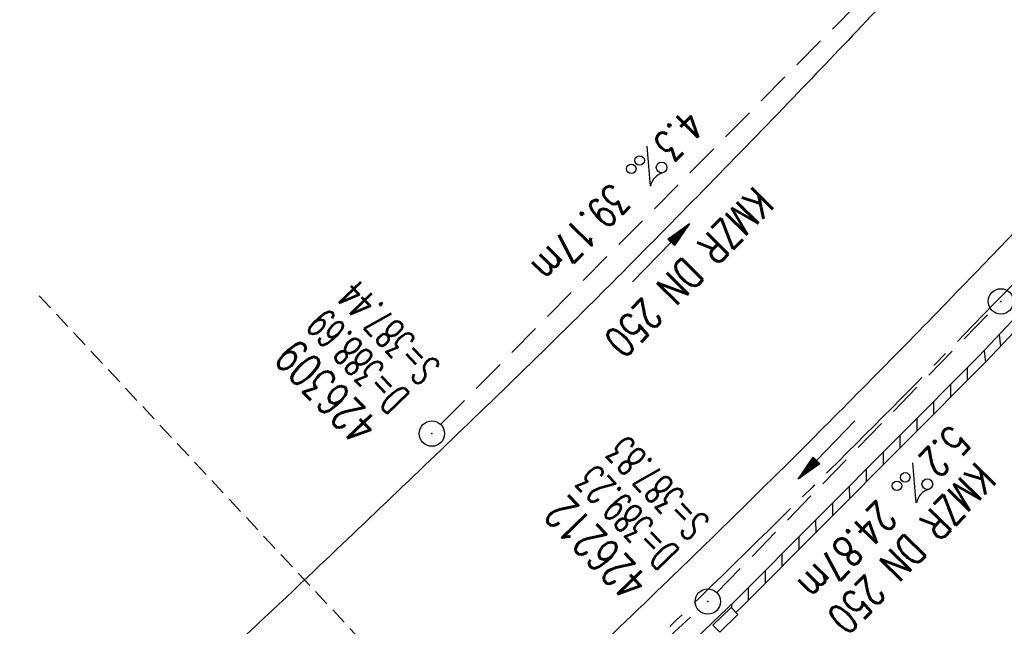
# Model space of a CAD drawing. Extents: x 450316 to 454644, y 428795 to 436505.
# Tile 86 of 256: x 453584 to 453643, y 431496 to 431532. Entities that reach past the tile are written whole.
import ezdxf
from ezdxf.enums import TextEntityAlignment as Align

# ---------------------------------------------------------------- set-up
doc = ezdxf.new("R2010")
doc.units = 0
doc.header["$LTSCALE"] = 2
doc.header["$MEASUREMENT"] = 0
for name, pattern in [('ACHSE', [5.5, 4, -0.5, 0.5, -0.5]), ('GESTRICH-X2', [1.5, 1, -0.5]), ('GESTRICHELT', [0.75, 0.5, -0.25])]:
    doc.linetypes.add(name, pattern=pattern)
doc.layers.get('0').update_dxf_attribs({"linetype": 'CONTINUOUS'})
for name, color, linetype in [('ACHSETOP', 1, 'ACHSE'), ('FBR', 8, 'CONTINUOUS'), ('HEKTOM', 1, 'GESTRICHELT'), ('KANAL', 7, 'GESTRICH-X2'), ('PFEIL', 7, 'CONTINUOUS'), ('RINNE', 8, 'CONTINUOUS'), ('SCHACHTNR', 6, 'CONTINUOUS'), ('SCHSYMBOL', 7, 'CONTINUOUS'), ('TEXTO', 4, 'CONTINUOUS'), ('TEXTU', 4, 'CONTINUOUS')]:
    doc.layers.add(name, color=color, linetype=linetype)
doc.styles.add('ROMANS', font='romans.shx', dxfattribs={"width": 0.8})

# ---------------------------------------------------------------- blocks, each defined once
blk = doc.blocks.new('PROM')
blk.add_line((1.566, 1.817), (0.019, 0.015))
for centre, radius in [((0.317, 1.51), 0.317), ((0.943, 0.291), 0.283), ((1.645, 0.287), 0.283)]:
    blk.add_circle(centre, radius)
blk.add_arc((0.992, 2.682), 1.033, 239.14139, 303.35492)
blk = doc.blocks.new('PFEIL2')
at = {"color": 0}
for p, q in [((0.88, 0.002), (-2.401, -0.012)), ((0.881, -0.271), (0.879, 0.276)), ((0.879, 0.276), (2.429, 0.009)), ((0.911, 0.27), (0.879, 0.265)), ((0.965, 0.261), (0.879, 0.246)), ((1.019, 0.252), (0.879, 0.228)), ((1.073, 0.242), (0.879, 0.209)), ((1.127, 0.233), (0.879, 0.191)), ((1.181, 0.224), (0.879, 0.172)), ((1.235, 0.214), (0.879, 0.154)), ((1.289, 0.205), (0.879, 0.135)), ((1.343, 0.196), (0.879, 0.117)), ((1.397, 0.187), (0.879, 0.098)), ((1.451, 0.177), (0.879, 0.08)), ((1.505, 0.168), (0.879, 0.061)), ((1.559, 0.159), (0.88, 0.043)), ((1.613, 0.149), (0.88, 0.024)), ((1.668, 0.14), (0.88, 0.006)), ((1.722, 0.131), (0.88, -0.013)), ((1.776, 0.121), (0.88, -0.031)), ((1.83, 0.112), (0.88, -0.05)), ((1.884, 0.103), (0.88, -0.068)), ((1.938, 0.094), (0.88, -0.087)), ((1.992, 0.084), (0.88, -0.105)), ((2.046, 0.075), (0.88, -0.124)), ((2.1, 0.066), (0.88, -0.142)), ((2.154, 0.056), (0.88, -0.161)), ((2.208, 0.047), (0.88, -0.179)), ((2.262, 0.038), (0.881, -0.198)), ((2.316, 0.029), (0.881, -0.216)), ((2.37, 0.019), (0.881, -0.235)), ((2.424, 0.01), (0.881, -0.253)), ((2.429, 0.009), (0.881, -0.271))]:
    blk.add_line(p, q, dxfattribs=at)
blk = doc.blocks.new('GST')
at = {"color": 0}
blk.add_circle((0, 0), 0.75, dxfattribs=at)
blk.add_point((0, 0), dxfattribs=at)
blk = doc.blocks.new('10')
blk.add_blockref('GST', (0, 0))
blk = doc.blocks.new('13')
blk.add_lwpolyline([(0.755, 1.218), (-0.748, 1.218), (-0.748, 1.801), (0.755, 1.801)], close=True)
at = {"rotation": 180}
blk.add_blockref('GST', (0, 0), dxfattribs=at)

msp = doc.modelspace()

# ---------------------------------------------------------------- linework, layer by layer
at = {"layer": 'ACHSETOP', "flags": 128}
msp.add_lwpolyline([(451271.766, 435019.042, -0.000001), (451272.365, 435018.353, -0.000032), (451272.387, 435018.328), (451288.791, 434999.463, -0.000002), (451296.993, 434990.03, 0.000007), (451305.195, 434980.597, 0.000007), (451313.397, 434971.165, -0.000007), (451321.599, 434961.732, -0.000007), (451329.801, 434952.299, 0.000007), (451338.003, 434942.866, 0.000007), (451346.205, 434933.433, -0.000007), (451354.407, 434924.001, -0.000007), (451362.609, 434914.568, 0.000011), (451370.811, 434905.135, 0.000001), (451379.013, 434895.702, 0.000001), (451387.215, 434886.27), (451403.62, 434867.404), (451420.024, 434848.539), (451436.428, 434829.674, -0.000013), (451444.63, 434820.241, 0.000007), (451452.832, 434810.808, 0.000007), (451461.034, 434801.376, -0.000007), (451469.236, 434791.943, -0.000007), (451477.438, 434782.51, 0.000007), (451485.64, 434773.077, 0.000007), (451493.842, 434763.645, -0.000007), (451502.044, 434754.212, -0.000007), (451510.246, 434744.779, 0.000007), (451518.448, 434735.346, 0.000007), (451526.65, 434725.914, -0.000007), (451534.852, 434716.481, -0.000007), (451543.054, 434707.048, 0.000011), (451551.256, 434697.615, 0.000001), (451559.458, 434688.182, 0.000001), (451567.66, 434678.75), (451584.065, 434659.884, -0.000001), (451592.267, 434650.452, -0.000001), (451600.469, 434641.019, -0.000011), (451608.671, 434631.586, 0.000013), (451616.873, 434622.153), (451633.277, 434603.288), (451649.681, 434584.423, -0.000013), (451657.883, 434574.99, 0.000007), (451666.085, 434565.557, 0.000007), (451674.287, 434556.124, -0.000007), (451682.489, 434546.692, -0.000007), (451690.691, 434537.259, 0.000006), (451698.893, 434527.826), (451715.297, 434508.961, -0.000015), (451721.01, 434502.39, 0.000008), (451726.723, 434495.82, 0.000958), (451727.518, 434494.909, 0.000181), (451731.723, 434490.114, 0.003894), (451738.179, 434482.871, 0.00247), (451748.503, 434471.583, 0.003793), (451756.233, 434463.34, 0.003129), (451765.742, 434453.478, 0.00313), (451774.532, 434444.586, 0.003132), (451783.429, 434435.81, 0.003134), (451792.435, 434427.146, 0.003132), (451801.553, 434418.591, 0.003131), (451810.774, 434410.155, 0.00313), (451820.102, 434401.832, 0.003133), (451829.541, 434393.621, 0.003138), (451839.066, 434385.542, 0.003131), (451848.69, 434377.585, 0.003125), (451858.432, 434369.733, 0.003124), (451868.271, 434362.004, 0.00313), (451878.187, 434354.413, 0.003138), (451888.199, 434346.945, 0.003133), (451898.32, 434339.593, 0.003131), (451908.525, 434332.373, 0.003131), (451918.818, 434325.282, 0.003132), (451929.206, 434318.316, 0.003136), (451939.668, 434311.489, 0.00313), (451950.209, 434304.797, 0.003123), (451960.857, 434298.223, 0.003128), (451971.589, 434291.781, 0.003137), (451982.371, 434285.491, 0.003139), (451993.235, 434279.335, 0.003133), (452004.198, 434273.303, 0.003123), (452015.227, 434267.413, 0.003125), (452026.323, 434261.665, 0.003132), (452037.503, 434256.05, 0.003138), (452048.733, 434250.584, 0.003134), (452060.02, 434245.265, 0.003122), (452071.413, 434240.069, 0.003127), (452083.62, 434234.685, 0.003578), (452094.349, 434230.124, 0.002702), (452108.409, 434224.354, 0.004189), (452117.528, 434220.758, 0.00053), (452126.341, 434217.378, 0.001569), (452129.323, 434216.249, 0.000008), (452135.115, 434214.077, -0.000025), (452140.907, 434211.904), (452164.314, 434203.123, 0.000006), (452176.018, 434198.733, -0.000007), (452187.722, 434194.343), (452211.129, 434185.563), (452234.536, 434176.783, -0.000012), (452246.24, 434172.393, 0.000007), (452257.944, 434168.002, 0.000002), (452265.746, 434165.075, 0.000001), (452281.351, 434159.222, 0.000005), (452293.055, 434154.832, -0.000007), (452304.759, 434150.442, -0.000019), (452316.463, 434146.052, 0.000015), (452328.166, 434141.661, 0.000002), (452338.097, 434137.936, 0.000001), (452351.573, 434132.881, 0.000004), (452363.277, 434128.491, -0.000006), (452374.981, 434124.101, -0.00002), (452386.684, 434119.71, 0.00002), (452398.388, 434115.32, 0.000006), (452410.092, 434110.93, -0.000004), (452421.796, 434106.54, -0.000001), (452435.272, 434101.485, -0.000002), (452445.203, 434097.76, -0.000015), (452456.906, 434093.369, 0.000019), (452468.61, 434088.979, 0.000007), (452480.314, 434084.589, -0.000006), (452492.018, 434080.199, -0.000002), (452503.721, 434075.809, 0.000002), (452515.425, 434071.419, 0.000006), (452527.129, 434067.029, -0.000007), (452538.833, 434062.639, -0.000019), (452550.536, 434058.248, 0.000015), (452562.24, 434053.858, 0.000002), (452572.171, 434050.133, 0.000001), (452585.647, 434045.078, 0.000004), (452597.351, 434040.688, -0.000006), (452609.055, 434036.298, -0.00002), (452620.758, 434031.907, 0.00002), (452632.462, 434027.517, 0.000006), (452644.166, 434023.127, -0.000004), (452655.87, 434018.737, -0.000001), (452669.346, 434013.682, -0.000002), (452679.277, 434009.957, -0.000015), (452690.981, 434005.567, 0.000014), (452702.684, 434001.176, 0.000011), (452714.388, 433996.786, -0.000001), (452726.092, 433992.396, -0.000007), (452735.031, 433989.043, -0.000005), (452748.181, 433984.11, -0.000156), (452748.221, 433984.095, -0.000005), (452749.498, 433983.615, -0.004183), (452758.692, 433980.071, -0.002721), (452772.748, 433974.429, -0.005081), (452782.771, 433970.223, -0.003908), (452795.7, 433964.522, -0.003912), (452807.05, 433959.304, -0.003907), (452818.331, 433953.902, -0.003903), (452829.522, 433948.327, -0.003904), (452840.62, 433942.58, -0.003907), (452851.631, 433936.658, -0.003909), (452862.543, 433930.568, -0.003906), (452873.352, 433924.312, -0.003899), (452884.081, 433917.876, -0.003907), (452894.713, 433911.271, -0.003917), (452905.212, 433904.518, -0.003914), (452915.606, 433897.601, -0.003904), (452925.914, 433890.505, -0.003895), (452936.108, 433883.251, -0.003902), (452946.169, 433875.853, -0.003909), (452956.117, 433868.296, -0.003904), (452965.957, 433860.575, -0.003908), (452975.671, 433852.704, -0.00391), (452985.257, 433844.687, -0.003909), (452994.717, 433836.52, -0.003908), (453004.051, 433828.203, -0.003902), (453013.251, 433819.744, -0.003901), (453022.321, 433811.14, -0.003907), (453031.261, 433802.39, -0.003913), (453040.05, 433793.514, -0.003909), (453048.995, 433784.194, -0.00418), (453057.218, 433775.343, -0.003621), (453064.799, 433766.924, -0.003001), (453073.811, 433756.645, -0.003775), (453082.931, 433745.954, -0.004894), (453089.822, 433737.587, -0.004962), (453096.584, 433729.038, -0.003805), (453105.204, 433717.738, -0.003005), (453113.364, 433706.734, -0.003643), (453119.973, 433697.569, -0.004174), (453127.227, 433687.17, -0.004295), (453134.105, 433676.947, -0.003507), (453140.018, 433667.855, -0.002688), (453147.586, 433655.895, -0.003695), (453155.363, 433643.251, -0.00538), (453160.547, 433634.47, -0.005332), (453165.53, 433625.601, -0.003667), (453172.541, 433612.577, -0.002679), (453179.095, 433600.023, -0.003501), (453183.992, 433590.355, -0.004313), (453189.196, 433579.668, -0.003909), (453194.743, 433567.786, -0.003909), (453199.853, 433556.378, -0.003909), (453204.783, 433544.892, -0.003903), (453209.809, 433532.66, -0.004384), (453214.103, 433521.695, -0.003423), (453219.661, 433506.825, -0.005955), (453222.694, 433498.219, -0.000145), (453225.568, 433489.736, -0.000252), (453227.219, 433484.852, -0.000085), (453230.064, 433476.416, -0.000405), (453230.656, 433474.653, -0.003646), (453233.571, 433465.744, 0.00217), (453238.424, 433450.758, 0.000006), (453242.327, 433438.883, -0.000007), (453246.23, 433427.008, -0.000012), (453250.132, 433415.133, 0.000009), (453254.035, 433403.258, 0.003001), (453258.01, 433391.404, -0.003002), (453261.985, 433379.55, -0.003008), (453265.815, 433367.653, 0.003009), (453269.646, 433355.757, 0.00001), (453273.549, 433343.882, -0.000019), (453277.452, 433332.007), (453285.257, 433308.257, 0.000005), (453289.16, 433296.382, -0.000004), (453293.063, 433284.507, -0.000001), (453297.412, 433271.275, -0.000001), (453300.869, 433260.756, -0.00001), (453304.771, 433248.881, 0.000008), (453308.674, 433237.006, 0.000011), (453312.577, 433225.131, -0.000004), (453316.48, 433213.256, -0.000007), (453317.957, 433208.761, -0.000002), (453324.285, 433189.506, -0.00006), (453324.748, 433188.095, 0.000004), (453325.212, 433186.684, 0.001409), (453327.806, 433178.862, 0.000842), (453332.205, 433165.794, 0.002106), (453335.59, 433155.932, 0.001506), (453340.42, 433142.182, 0.001603), (453344.587, 433130.552, 0.001566), (453348.928, 433118.674, 0.00157), (453353.282, 433106.987, 0.001563), (453357.73, 433095.275, 0.001555), (453362.245, 433083.606, 0.001558), (453366.823, 433071.988, 0.001562), (453371.477, 433060.391, 0.001561), (453376.206, 433048.816, 0.001565), (453381.007, 433037.273, 0.001565), (453385.878, 433025.763, 0.001563), (453390.82, 433014.287, 0.001561), (453395.838, 433002.832, 0.001559), (453400.927, 432991.41, 0.00156), (453406.083, 432980.028, 0.001563), (453411.315, 432968.669, 0.001565), (453416.612, 432957.354, 0.001562), (453421.976, 432946.082, 0.001558), (453427.424, 432934.813, 0.001559), (453432.943, 432923.577, 0.001564), (453438.516, 432912.409, 0.001566), (453444.163, 432901.268, 0.001564), (453449.888, 432890.145, 0.001558), (453455.356, 432879.682, 0.001394), (453461.537, 432868.025, 0.001724), (453468.567, 432854.963, 0.002516), (453473.461, 432846.052, 0.001346), (453478.156, 432837.657, 0.000835), (453485.787, 432824.152, 0.000825), (453493.393, 432810.794, 0.001335), (453498.128, 432802.562, 0.002522), (453503.255, 432793.804, 0.001723), (453510.868, 432781.051, 0.001395), (453517.698, 432769.769, 0.001557), (453523.875, 432759.701, 0.001564), (453531.451, 432747.524, 0.002105), (453537.147, 432738.516, 0.001027), (453545.205, 432725.948, 0.001523), (453550.684, 432717.498, 0.000001), (453550.839, 432717.261, 0.000124), (453550.84, 432717.259, 0.000024), (453557.597, 432706.912, -0.000007), (453564.355, 432696.566, -0.000001), (453571.19, 432686.101, 0.000005), (453578.025, 432675.635, 0.000012), (453584.861, 432665.17, -0.000012), (453591.696, 432654.704, -0.000004), (453598.531, 432644.238, 0.000004), (453605.366, 432633.773, 0.000001), (453612.202, 432623.307, -0.000001), (453619.037, 432612.841, -0.000004), (453625.872, 432602.376, 0.000003), (453632.707, 432591.91), (453646.378, 432570.979, -0.000014), (453650.935, 432564.001, -0.000007), (453660.048, 432550.047, -0.002465), (453666.815, 432539.572, 0.002471), (453673.568, 432529.119, 0.002497), (453680.467, 432518.67, -0.002488), (453687.389, 432508.185, -0.000003), (453694.224, 432497.72, 0.000006), (453701.059, 432487.254), (453714.73, 432466.322, -0.000006), (453721.565, 432455.856, 0.000006), (453728.4, 432445.391, 0.000183), (453728.474, 432445.277, -0.000027), (453728.969, 432444.521, -0.003905), (453733.992, 432436.709, -0.002472), (453741.768, 432424.267, -0.005163), (453747.303, 432415.103, -0.003867), (453754.471, 432402.736, -0.003958), (453760.534, 432391.888, -0.003913), (453766.494, 432380.818, -0.003903), (453772.248, 432369.72, -0.003904), (453777.826, 432358.535, -0.003901), (453783.485, 432346.731, -0.004288), (453788.457, 432335.909, -0.003523), (453794.251, 432322.76, -0.004762), (453798.376, 432312.962, -0.001651), (453802.105, 432303.777, -0.002689), (453804.345, 432298.119, -0.001542), (453805.535, 432295.038, -0.000893), (453807.562, 432289.711, -0.005639), (453811.068, 432280.125, -0.003891), (453815.882, 432266.138, -0.00573), (453819.492, 432254.955, -0.005082), (453823.289, 432242.262, -0.004537), (453827.3, 432227.849, -0.006762), (453829.772, 432218.119, -0.001828), (453832.339, 432207.234, -0.002855), (453833.917, 432200.252, -0.000688), (453834.588, 432197.184, -0.000614), (453835.33, 432193.746, -0.005087), (453837.353, 432183.825, -0.003463), (453840.076, 432169.201, -0.004355), (453841.882, 432158.581, -0.003298), (453844.052, 432144.521, -0.003873), (453845.959, 432130.87, -0.004703), (453847.336, 432119.601, -0.004431), (453848.679, 432106.664, -0.004859), (453849.683, 432094.847, -0.001971), (453850.759, 432079.747, -0.003754), (453851.233, 432071.814, -0.000235), (453851.272, 432071.058, -0.000154), (453851.331, 432069.903, -0.005004), (453851.76, 432059.357, -0.003657), (453852.096, 432044.916, -0.006284), (453852.131, 432034.652, -0.00442), (453851.869, 432020.065, -0.004496), (453851.355, 432005.74, -0.005961), (453850.742, 431994.946, -0.004032), (453849.635, 431980.541, -0.005521), (453848.625, 431970.038, -0.000545), (453848.175, 431965.885, -0.00099), (453847.92, 431963.599, -0.002817), (453847.082, 431956.57, -0.001743), (453845.624, 431945.22, -0.004295), (453844.128, 431934.589, -0.003233), (453841.927, 431920.496, -0.003719), (453839.898, 431908.592, -0.003474), (453837.544, 431895.884, -0.003471), (453834.928, 431882.783, -0.003984), (453832.479, 431871.403, -0.002961), (453829.251, 431857.357, -0.00403), (453826.736, 431847.072, -0.001132), (453824.957, 431840.111, -0.001603), (453823.675, 431835.205, -0.002375), (453822.368, 431830.363, -0.001541), (453820.296, 431822.917, -0.005811), (453817.744, 431814.242, -0.003321), (453813.002, 431799.15, -0.004369), (453808.955, 431786.926, -0.004589), (453804.893, 431775.36, -0.004977), (453800.134, 431762.595, -0.00596), (453795.928, 431752.024, -0.002426), (453790.614, 431739.296, -0.004094), (453787.367, 431731.794, -0.000338), (453786.71, 431730.312, -0.000388), (453786.136, 431729.023, -0.004625), (453782.634, 431721.365, -0.002368), (453775.588, 431706.507, -0.004069), (453770.201, 431695.516, -0.003863), (453764.344, 431684.031, -0.004659), (453758.242, 431672.552, -0.005048), (453752.404, 431662.068, -0.002758), (453744.856, 431648.996, -0.004203), (453739.784, 431640.488, -0.000453), (453738.552, 431638.464, -0.00049), (453737.409, 431636.595, -0.004121), (453733.364, 431630.114, -0.00246), (453726.445, 431619.347, -0.006277), (453720.589, 431610.574, -0.004581), (453712.305, 431598.731, -0.005038), (453704.604, 431588.16, -0.005528), (453697.383, 431578.675, -0.004083), (453688.218, 431567.105, -0.005886), (453681.701, 431559.207, -0.001219), (453676.737, 431553.362, -0.002238), (453674.011, 431550.197, -0.001962), (453670.562, 431546.26, -0.001297), (453665.305, 431540.337, -0.004313), (453658.171, 431532.478, -0.003182), (453648.342, 431521.973, -0.004167), (453639.222, 431512.508, -0.00462), (453630.847, 431504.116, -0.002727), (453619.912, 431493.477, -0.004271), (453612.835, 431486.781, -0.000068), (453609.879, 431484.033, -0.000648), (453609.571, 431483.747, -0.000003), (453600.643, 431475.492, -0.000005), (453594.487, 431469.799), (453576.132, 431452.827), (453557.776, 431435.854), (453539.42, 431418.881), (453521.065, 431401.909, 0.000001), (453511.887, 431393.422, 0.000001), (453502.709, 431384.936, 0.000013), (453493.531, 431376.449, -0.000013), (453484.354, 431367.963, 0), (453475.176, 431359.477, 0), (453465.998, 431350.99), (453447.643, 431334.018, 0.000001), (453438.465, 431325.531, 0.000001), (453429.287, 431317.045, 0.000013), (453420.11, 431308.558, -0.000007), (453410.932, 431300.072, -0.000004), (453403.532, 431293.229, -0.000002), (453392.576, 431283.099, -0.00001), (453383.398, 431274.613, 0.000015), (453374.22, 431266.127, 0.000014), (453365.042, 431257.64, -0.000013), (453355.865, 431249.154, 0), (453343.628, 431237.839, -0.000001), (453337.509, 431232.181), (453319.154, 431215.209, 0.000001), (453309.976, 431206.722, 0.000001), (453300.798, 431198.236, 0.000013), (453291.621, 431189.749, -0.000013), (453282.443, 431181.263, -0.000001), (453273.265, 431172.777, -0.000001), (453264.087, 431164.29), (453245.732, 431147.318), (453227.376, 431130.345), (453209.02, 431113.372, 0.000014), (453199.843, 431104.885, -0.000009), (453190.665, 431096.399, -0.000019), (453181.487, 431087.913, 0.000019), (453172.309, 431079.427, 0.000009), (453163.132, 431070.941, -0.000008), (453153.954, 431062.454), (453135.598, 431045.481, 0.000009), (453134.861, 431044.799, 0.000002), (453130.417, 431040.69, 0.002804), (453126.112, 431036.664, 0.001372), (453117.381, 431028.361, 0.005333), (453110.158, 431021.305, 0.003613), (453099.686, 431010.703, 0.004216), (453091.364, 431002.01, 0.003913), (453082.552, 430992.499, 0.00391), (453074.199, 430983.197, 0.003911), (453065.996, 430973.768, 0.003912), (453057.937, 430964.207, 0.003915), (453050.034, 430954.528, 0.00391), (453042.286, 430944.729, 0.003905), (453034.682, 430934.798, 0.003908), (453027.235, 430924.75, 0.003912), (453019.954, 430914.598, 0.003918), (453012.829, 430904.328, 0.003918), (453005.866, 430893.947, 0.003907), (452999.072, 430883.467, 0.0039), (452992.431, 430872.865, 0.003908), (452985.952, 430862.152, 0.00392), (452979.661, 430851.374, 0.00392), (452973.542, 430840.502, 0.003904), (452967.571, 430829.493, 0.003903), (452961.774, 430818.394, 0.003916), (452956.17, 430807.245, 0.00392), (452950.739, 430796.004, 0.00391), (452945.472, 430784.651, 0.003904), (452940.385, 430773.223, 0.00391), (452935.485, 430761.733, 0.003913), (452930.764, 430750.166, 0.003909), (452926.22, 430738.514, 0.003913), (452921.858, 430726.792, 0.003918), (452917.686, 430715.017, 0.003913), (452913.698, 430703.178, 0.003909), (452909.892, 430691.264, 0.003904), (452906.273, 430679.293, 0.003908), (452902.844, 430667.279, 0.003914), (452899.604, 430655.212, 0.003911), (452896.55, 430643.086, 0.003914), (452893.686, 430630.913, 0.003917), (452891.016, 430618.707, 0.003911), (452890.732, 430617.306, 0.000237), (452886.248, 430594.167, 0.007575), (452884.76, 430585.792, 0.003906), (452882.249, 430569.49)], format="xyb", dxfattribs=at)
at = {"layer": 'FBR', "flags": 128}
for points in [[(453291.485, 431192.357, -0.000001), (453311.412, 431210.82, -0.000243)], [(453647.535, 431546.252, -0.003866), (453638.631, 431536.568, -0.004043), (453629.97, 431527.442, -0.003904), (453619.8, 431517.061, -0.005389), (453612.293, 431509.679, -0.001898), (453601.861, 431499.715, -0.002949), (453595.084, 431493.366, -0.000009), (453582.208, 431481.446, -0.000019), (453575.994, 431475.694, -0.000002), (453561.636, 431462.404, -0.000009), (453559.119, 431460.075, -0.00047), (453551.082, 431452.651, 0.000316), (453539.128, 431441.615, 0.000734), (453531.406, 431434.456, -0.000631), (453522.432, 431426.133, -0.00159), (453512.65, 431417.141, 0.001635), (453503.135, 431408.393, 0.000777), (453494.107, 431400.011, -0.000792), (453485.078, 431391.63, -0.00014), (453473.521, 431380.941, -0.00025), (453467.021, 431374.939, -0.000398), (453456.382, 431365.14, 0.00047)], [(453643.627, 431492.857, -0.003842), (453637.461, 431486.721, -0.003063), (453627.544, 431477.12, -0.003294), (453618.209, 431468.31, -0.000191), (453605.354, 431456.346, -0.00041), (453599.358, 431450.779, -0.000004), (453583.567, 431436.142, -0.000021), (453580.249, 431433.067, -0.000016), (453570.291, 431423.839, -0.000019), (453562.137, 431416.284, -0.000586), (453554.211, 431408.958, 0.000505), (453545, 431400.447, 0.000843), (453536.881, 431392.904, -0.00095), (453529.672, 431386.21, -0.00013), (453520.225, 431377.475, -0.000119), (453509.892, 431367.931, -0.000015), (453499.472, 431358.311, 0.000025), (453489.052, 431348.692, 0.000025), (453480.67, 431340.953, 0.000022), (453471.101, 431332.115, 0.000554), (453461.609, 431323.328, -0.000455)], [(453355.808, 431225.455, -0.000003), (453339.079, 431210.12, -0.000167)], [(453466.236, 431353.855, 0.001388), (453474.608, 431361.552, 0.000271), (453483.523, 431369.802, -0.000224), (453494.31, 431379.788, -0.000106), (453514.83, 431398.758, 0.000149), (453529.48, 431412.303, 0.000243), (453539.921, 431421.971, -0.000242), (453550.361, 431431.64, -0.000446), (453559.708, 431440.272, 0.00049), (453569.055, 431448.904, 0.000256), (453573.854, 431453.349, -0.0001), (453586.092, 431464.692, -0.000452), (453594.365, 431472.343, 0.000351), (453605.015, 431482.188, 0.003328), (453611.622, 431488.387, 0.001879), (453623.211, 431499.488, 0.004409), (453631.511, 431507.641, 0.004002), (453640.502, 431516.776, 0.004389), (453647.914, 431524.564, 0.003648)]]:
    msp.add_lwpolyline(points, format="xyb", dxfattribs=at)
msp.add_lwpolyline([(453461.135, 431343.147), (453479.884, 431360.42), (453499.857, 431378.898), (453516.7, 431394.418), (453526.19, 431403.276), (453528.307, 431405.567), (453534.097, 431410.887), (453552.844, 431428.224), (453587.17, 431459.891), (453589.032, 431462.303), (453607.384, 431479.325), (453626.827, 431497.935), (453641.271, 431512.414), (453659.145, 431531.375)], dxfattribs=at)
at = {"layer": 'HEKTOM'}
msp.add_line((453612.844, 431486.781), (453585.531, 431516), dxfattribs=at)
at = {"layer": 'KANAL'}
for p, q in [((453609.344, 431508.375), (453635.875, 431535.125)), ((453625.719, 431498.406), (453642.031, 431515.125)), ((453607.219, 431481.406), (453624.625, 431497.375))]:
    msp.add_line(p, q, dxfattribs=at)
at = {"layer": 'RINNE'}
for p, q in [((453642.466, 431513.682), (453642.553, 431513.006)), ((453641.579, 431512.74), (453641.665, 431512.065)), ((453640.574, 431511.715), (453640.575, 431510.971)), ((453639.575, 431510.714), (453639.576, 431509.969)), ((453638.576, 431509.713), (453638.577, 431508.966)), ((453637.578, 431508.712), (453637.578, 431507.963)), ((453636.579, 431507.71), (453636.58, 431506.96)), ((453635.58, 431506.709), (453635.581, 431505.958)), ((453634.581, 431505.708), (453634.582, 431504.955)), ((453633.582, 431504.707), (453633.583, 431503.952)), ((453632.584, 431503.706), (453632.584, 431502.949)), ((453631.585, 431502.704), (453631.586, 431501.947)), ((453630.586, 431501.703), (453630.587, 431500.944)), ((453629.587, 431500.702), (453629.588, 431499.941)), ((453628.588, 431499.701), (453628.589, 431498.939)), ((453627.59, 431498.699), (453627.591, 431497.936)), ((453626.591, 431497.709), (453626.591, 431497.502))]:
    msp.add_line(p, q, dxfattribs=at)
for points in [[(453641.271, 431512.414), (453659.145, 431531.375), (453674.719, 431548.944), (453676.784, 431551.32), (453691.085, 431568.507), (453692.699, 431570.487), (453707.893, 431590.124)], [(453641.704, 431512.105), (453643.355, 431513.858)], [(453528.307, 431405.567), (453534.097, 431410.887), (453552.844, 431428.224), (453569.336, 431443.442), (453587.17, 431459.891), (453589.032, 431462.303), (453607.384, 431479.325), (453626.827, 431497.935), (453641.271, 431512.414)], [(453626.859, 431497.222), (453627.268, 431497.612), (453641.704, 431512.105)]]:
    msp.add_lwpolyline(points, dxfattribs=at)

# ---------------------------------------------------------------- block references
at = {"rotation": 45.85269999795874}
msp.add_blockref('GST', (453642.567, 431515.663), dxfattribs=at)
at = {"layer": 'PFEIL'}
for p, rotation in [((453622.403, 431518.539), 45.2482), ((453632.243, 431506.867), 225.663)]:
    msp.add_blockref('PFEIL2', p, dxfattribs=dict(at, rotation=rotation))
at = {"layer": 'SCHSYMBOL'}
for name, p, rotation in [('10', (453608.824, 431507.827), 223.8466), ('13', (453625.186, 431497.875), 224.1770999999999)]:
    msp.add_blockref(name, p, dxfattribs=dict(at, rotation=rotation))
at = {"layer": 'TEXTU'}
for p, rotation in [((453621.602, 431524.89), 225.2481999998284), ((453637.35, 431506.111), 225.6629999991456)]:
    msp.add_blockref('PROM', p, dxfattribs=dict(at, rotation=rotation))

# ---------------------------------------------------------------- texts
at = {"layer": 'SCHACHTNR', "style": 'ROMANS'}
for s, height, rotation, width, p in [('S=387.44', 1.8, 133.8466, 0.6, (453609.406, 431511.844)), ('D=388.69', 1.8, 133.8466, 0.6, (453607.594, 431510.125)), ('426309', 2, 133.8466, 0.7, (453605.781, 431508.375)), ('S=387.83', 1.8, 134.1771, 0.6, (453625.37, 431502.64)), ('D=389.23', 1.8, 134.1771, 0.6, (453623.588, 431500.89)), ('426212', 2, 134.1771, 0.7, (453621.807, 431499.14))]:
    msp.add_text(s, height=height, rotation=rotation, dxfattribs=dict(at, width=width)).set_placement(p)
at = {"layer": 'TEXTO', "style": 'ROMANS', "width": 0.75}
for rotation, p in [(225.2482, (453623.436, 431518.024)), (225.663, (453636.636, 431501.639))]:
    msp.add_text('KMZR DN 250', height=1.8, rotation=rotation, dxfattribs=at).set_placement(p, align=Align.CENTER)
at = {"layer": 'TEXTU', "style": 'ROMANS', "width": 0.75}
for s, rotation, p in [('4.3', 225.2482, (453623.873, 431527.169)), ('39.17m', 225.2482, (453619.498, 431522.762)), ('5.2', 225.663, (453639.61, 431508.425)), ('24.87m', 225.663, (453635.266, 431503.956))]:
    msp.add_text(s, height=1.8, rotation=rotation, dxfattribs=at).set_placement(p)

doc.saveas('drawing.dxf')
